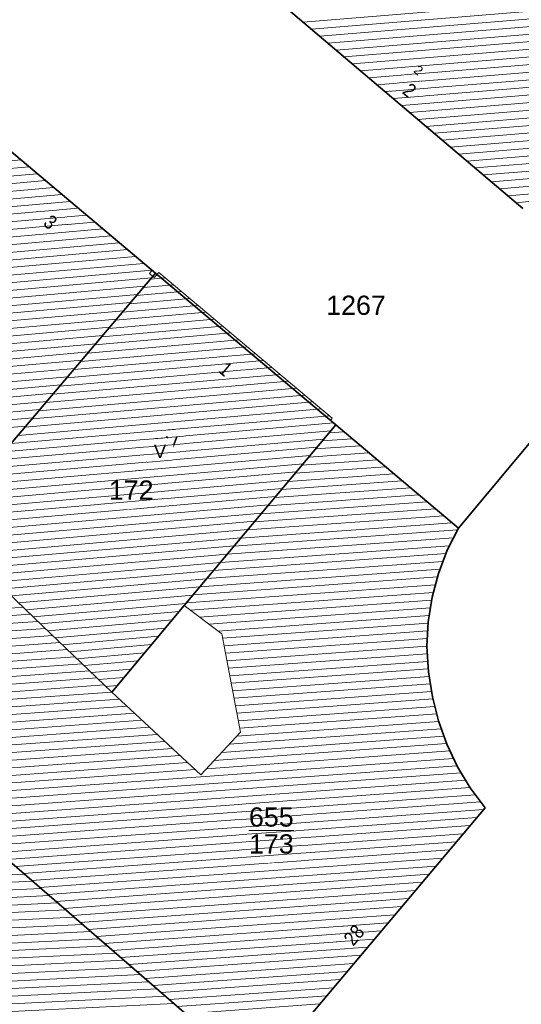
# Model space of a CAD drawing. Header units: metres. Extents: x 32365810 to 32367010, y 5620411 to 5622366.
# Tile 18 of 198: x 32366007 to 32366032, y 5621952 to 5622001. Entities that reach past the tile are written whole.
import ezdxf

# ---------------------------------------------------------------- set-up
doc = ezdxf.new("R2010")
doc.units = ezdxf.units.M
for name, pattern in [('1600.1047', [0]), ('1600.2028', [0]), ('1600.2505', [0])]:
    doc.linetypes.add(name, pattern=pattern)
doc.layers.get('0').update_dxf_attribs({"color": 1, "linetype": 'CONTINUOUS'})
for name, color, linetype in [('Flurstücke_Grenzpunkte', 11, 'CONTINUOUS'), ('Gebäude', 31, 'CONTINUOUS'), ('Lagebezeichnungen', 12, 'CONTINUOUS')]:
    doc.layers.add(name, color=color, linetype=linetype)
doc.styles.add('Flurstücksnummer - K 10 700', font='Arial.ttf')
doc.styles.add('Hausnummern NRW', font='Arial.ttf', dxfattribs={"width": 0.85})
doc.styles.add('Koordinaten der Kartenecken - N 6 380', font='Arial.ttf')
doc.styles.add('Sonstiger Text_ Bezeichnung - N 7 380', font='Arial.ttf')

# ---------------------------------------------------------------- blocks, each defined once
blk = doc.blocks.new('O957')
at = {"layer": 'Flurstücke_Grenzpunkte', "color": 7, "linetype": '1600.2028', "lineweight": 35}
blk.add_line((32366018.627, 5621948.566), (32366004.778, 5621960.532), dxfattribs=at)
blk = doc.blocks.new('O1235')
at = {"layer": 'Flurstücke_Grenzpunkte', "color": 7, "linetype": '1600.2028', "lineweight": 35}
for p, q in [((32366013.532, 5621988.284), (32366004.907, 5621995.535)), ((32366006.281, 5621979.73), (32366013.532, 5621988.284))]:
    blk.add_line(p, q, dxfattribs=at)
blk = doc.blocks.new('O1311')
at = {"layer": 'Flurstücke_Grenzpunkte', "color": 7, "linetype": '1600.2028', "lineweight": 35}
for p, q in [((32366022.447, 5621980.788), (32366014.949, 5621971.851)), ((32366028.516, 5621975.686), (32366022.447, 5621980.788)), ((32366027.968, 5621974.591), (32366028.516, 5621975.686)), ((32366007.959, 5621970.843), (32366003.757, 5621974.868)), ((32366027.534, 5621973.446), (32366027.968, 5621974.591)), ((32366027.216, 5621972.263), (32366027.534, 5621973.446)), ((32366027.02, 5621971.054), (32366027.216, 5621972.263)), ((32366014.949, 5621971.851), (32366011.366, 5621967.579)), ((32366011.366, 5621967.579), (32366007.959, 5621970.843)), ((32366026.952, 5621969.828), (32366027.02, 5621971.054)), ((32366027.031, 5621968.58), (32366026.952, 5621969.828)), ((32366027.234, 5621967.344), (32366027.031, 5621968.58)), ((32366027.532, 5621966.151), (32366027.234, 5621967.344)), ((32366027.944, 5621964.996), (32366027.532, 5621966.151)), ((32366028.469, 5621963.89), (32366027.944, 5621964.996)), ((32366029.102, 5621962.842), (32366028.469, 5621963.89)), ((32366029.838, 5621961.863), (32366029.102, 5621962.842)), ((32366018.627, 5621948.566), (32366029.838, 5621961.863)), ((32366018.627, 5621948.566), (32366004.778, 5621960.532))]:
    blk.add_line(p, q, dxfattribs=at)
at = {"layer": 'Flurstücke_Grenzpunkte', "color": 7, "lineweight": 18, "insert": (32366019.261, 5621960.737), "char_height": 0.95, "attachment_point": 5, "line_spacing_factor": 0.69, "style": 'Flurstücksnummer - K 10 700', "bg_fill": 2}
blk.add_mtext('\\S655/173;', dxfattribs=at)
blk = doc.blocks.new('O1329')
at = {"layer": 'Flurstücke_Grenzpunkte', "color": 7, "linetype": '1600.2028', "lineweight": 35}
blk.add_line((32366019.321, 5622001.984), (32366031.705, 5621991.477), dxfattribs=at)
blk = doc.blocks.new('O1646')
at = {"layer": 'Flurstücke_Grenzpunkte', "color": 7, "linetype": '1600.2028', "lineweight": 35}
for p, q in [((32366037.554, 5621986.515), (32366028.516, 5621975.686)), ((32366027.968, 5621974.591), (32366028.516, 5621975.686)), ((32366027.534, 5621973.446), (32366027.968, 5621974.591)), ((32366027.216, 5621972.263), (32366027.534, 5621973.446)), ((32366027.02, 5621971.054), (32366027.216, 5621972.263)), ((32366026.952, 5621969.828), (32366027.02, 5621971.054)), ((32366027.031, 5621968.58), (32366026.952, 5621969.828)), ((32366027.234, 5621967.344), (32366027.031, 5621968.58)), ((32366027.532, 5621966.151), (32366027.234, 5621967.344)), ((32366027.944, 5621964.996), (32366027.532, 5621966.151)), ((32366028.469, 5621963.89), (32366027.944, 5621964.996)), ((32366029.102, 5621962.842), (32366028.469, 5621963.89)), ((32366029.838, 5621961.863), (32366029.102, 5621962.842)), ((32366018.627, 5621948.566), (32366029.838, 5621961.863))]:
    blk.add_line(p, q, dxfattribs=at)
blk = doc.blocks.new('O1763')
at = {"layer": 'Flurstücke_Grenzpunkte', "color": 7, "linetype": '1600.2028', "lineweight": 35}
for p, q in [((32366019.321, 5622001.984), (32366031.705, 5621991.477)), ((32366013.532, 5621988.284), (32366004.907, 5621995.535)), ((32366013.532, 5621988.284), (32366022.447, 5621980.788)), ((32366037.554, 5621986.515), (32366028.516, 5621975.686)), ((32366028.516, 5621975.686), (32366022.447, 5621980.788))]:
    blk.add_line(p, q, dxfattribs=at)
at = {"layer": 'Flurstücke_Grenzpunkte', "color": 7, "lineweight": 18, "insert": (32366023.45, 5621986.213), "char_height": 0.95, "attachment_point": 8, "line_spacing_factor": 0.69, "style": 'Flurstücksnummer - K 10 700', "bg_fill": 2}
blk.add_mtext('1267', dxfattribs=at)
blk = doc.blocks.new('O1771')
at = {"layer": 'Flurstücke_Grenzpunkte', "color": 7, "linetype": '1600.2028', "lineweight": 35}
for p, q in [((32366006.281, 5621979.73), (32366013.532, 5621988.284)), ((32366013.532, 5621988.284), (32366022.447, 5621980.788)), ((32366022.447, 5621980.788), (32366014.949, 5621971.851)), ((32366002.765, 5621975.819), (32366006.281, 5621979.73)), ((32366003.757, 5621974.868), (32366002.765, 5621975.819)), ((32366007.959, 5621970.843), (32366003.757, 5621974.868)), ((32366014.949, 5621971.851), (32366011.366, 5621967.579)), ((32366011.366, 5621967.579), (32366007.959, 5621970.843))]:
    blk.add_line(p, q, dxfattribs=at)
at = {"layer": 'Flurstücke_Grenzpunkte', "color": 7, "lineweight": 18, "insert": (32366012.33, 5621977.09), "char_height": 0.95, "attachment_point": 8, "line_spacing_factor": 0.69, "style": 'Flurstücksnummer - K 10 700', "bg_fill": 2}
blk.add_mtext('172', dxfattribs=at)
blk = doc.blocks.new('O1997')
at = {"layer": 'Gebäude', "color": 7, "linetype": '1600.2505', "lineweight": 18}
blk.add_line((32366019.321, 5622001.984), (32366031.705, 5621991.477), dxfattribs=at)
at = {"layer": 'Lagebezeichnungen', "color": 7, "lineweight": 18, "attachment_point": 8, "rotation": 319.7101, "line_spacing_factor": 0.69, "bg_fill": 2}
for insert, char_height, style in [((32366026.396, 5621998.144), 0.457, 'Koordinaten der Kartenecken - N 6 380'), ((32366025.876, 5621997.061), 0.7, 'Hausnummern NRW')]:
    blk.add_mtext('2', dxfattribs=dict(at, insert=insert, char_height=char_height, style=style))
blk = doc.blocks.new('O2375')
at = {"layer": 'Gebäude', "color": 7, "linetype": '1600.2505', "lineweight": 18}
for p, q in [((32366022.447, 5621980.788), (32366014.949, 5621971.851)), ((32366028.516, 5621975.686), (32366022.447, 5621980.788)), ((32366027.968, 5621974.591), (32366028.516, 5621975.686)), ((32366007.959, 5621970.843), (32366003.757, 5621974.868)), ((32366027.534, 5621973.446), (32366027.968, 5621974.591)), ((32366027.216, 5621972.263), (32366027.534, 5621973.446)), ((32366027.02, 5621971.054), (32366027.216, 5621972.263)), ((32366014.949, 5621971.851), (32366016.809, 5621970.46)), ((32366011.366, 5621967.579), (32366007.959, 5621970.843)), ((32366026.952, 5621969.828), (32366027.02, 5621971.054)), ((32366016.809, 5621970.46), (32366017.738, 5621965.594)), ((32366027.031, 5621968.58), (32366026.952, 5621969.828)), ((32366027.234, 5621967.344), (32366027.031, 5621968.58)), ((32366015.776, 5621963.482), (32366011.366, 5621967.579)), ((32366027.532, 5621966.151), (32366027.234, 5621967.344)), ((32366027.944, 5621964.996), (32366027.532, 5621966.151)), ((32366017.738, 5621965.594), (32366015.776, 5621963.482)), ((32366028.469, 5621963.89), (32366027.944, 5621964.996)), ((32366029.102, 5621962.842), (32366028.469, 5621963.89)), ((32366029.838, 5621961.863), (32366029.102, 5621962.842)), ((32366018.627, 5621948.566), (32366029.838, 5621961.863)), ((32366004.778, 5621960.532), (32366018.627, 5621948.566))]:
    blk.add_line(p, q, dxfattribs=at)
at = {"layer": 'Lagebezeichnungen', "color": 7, "lineweight": 18, "insert": (32366023.622, 5621955.33), "char_height": 0.7, "attachment_point": 8, "rotation": 49.5852, "line_spacing_factor": 0.69, "style": 'Hausnummern NRW', "bg_fill": 2}
blk.add_mtext('28', dxfattribs=at)
blk = doc.blocks.new('O2466')
at = {"layer": 'Gebäude', "color": 7, "linetype": '1600.2505', "lineweight": 18}
blk.add_line((32366004.778, 5621960.532), (32366018.627, 5621948.566), dxfattribs=at)
blk = doc.blocks.new('O2520')
at = {"layer": 'Gebäude', "color": 7, "linetype": '1600.2505', "lineweight": 18}
for p, q in [((32366013.399, 5621988.127), (32366006.281, 5621979.73)), ((32366013.472, 5621988.065), (32366013.399, 5621988.127)), ((32366013.693, 5621988.323), (32366013.472, 5621988.065)), ((32366022.276, 5621981.114), (32366013.693, 5621988.323)), ((32366022.181, 5621981.004), (32366022.276, 5621981.114)), ((32366022.447, 5621980.788), (32366022.181, 5621981.004)), ((32366022.447, 5621980.788), (32366014.949, 5621971.851)), ((32366006.281, 5621979.73), (32366002.765, 5621975.819)), ((32366002.765, 5621975.819), (32366007.959, 5621970.843)), ((32366011.366, 5621967.579), (32366014.949, 5621971.851)), ((32366011.366, 5621967.579), (32366007.959, 5621970.843))]:
    blk.add_line(p, q, dxfattribs=at)
at = {"layer": 'Gebäude', "color": 7, "lineweight": 18, "insert": (32366014.346, 5621979.901), "char_height": 0.65, "attachment_point": 5, "line_spacing_factor": 0.69, "style": 'Sonstiger Text_ Bezeichnung - N 7 380', "bg_fill": 2}
blk.add_mtext('V', dxfattribs=at)
at = {"layer": 'Gebäude', "color": 7, "lineweight": 18, "insert": (32366013.758, 5621979.477), "char_height": 0.65, "attachment_point": 5, "line_spacing_factor": 0.69, "style": 'Sonstiger Text_ Bezeichnung - N 7 380', "bg_fill": 2}
blk.add_mtext('V', dxfattribs=at)
at = {"layer": 'Lagebezeichnungen', "color": 7, "lineweight": 18, "insert": (32366016.78, 5621983.279), "char_height": 0.7, "attachment_point": 8, "rotation": 320.077, "line_spacing_factor": 0.69, "style": 'Hausnummern NRW', "bg_fill": 2}
blk.add_mtext('1', dxfattribs=at)
blk = doc.blocks.new('O3130')
at = {"layer": 'Gebäude', "color": 7, "linetype": '1600.2505', "lineweight": 18}
for p, q in [((32366013.36, 5621988.428), (32366004.907, 5621995.535)), ((32366013.399, 5621988.127), (32366006.281, 5621979.73)), ((32366013.228, 5621988.272), (32366013.36, 5621988.428)), ((32366013.399, 5621988.127), (32366013.228, 5621988.272))]:
    blk.add_line(p, q, dxfattribs=at)
at = {"layer": 'Lagebezeichnungen', "color": 7, "lineweight": 18, "insert": (32366008.106, 5621990.533), "char_height": 0.7, "attachment_point": 8, "rotation": 320.077, "line_spacing_factor": 0.69, "style": 'Hausnummern NRW', "bg_fill": 2}
blk.add_mtext('3', dxfattribs=at)
blk = doc.blocks.new('*X1026')
at = {"color": 253, "linetype": '1600.1047', "lineweight": 18, "true_color": 0xb2b2b2}
for p, q in [((32366020.844759, 5622000.691192), (32366040.126763, 5622002.2723)), ((32366021.24915, 5622000.348093), (32366039.771063, 5622001.866874)), ((32366021.653541, 5622000.004994), (32366039.415362, 5622001.461448)), ((32366022.057932, 5621999.661896), (32366039.059679, 5622001.056024)), ((32366022.462323, 5621999.318797), (32366038.704129, 5622000.650611)), ((32366022.866714, 5621998.975698), (32366038.34858, 5622000.245197)), ((32366023.271105, 5621998.632599), (32366038.631423, 5621999.892132)), ((32366023.675496, 5621998.2895), (32366038.521649, 5621999.506872)), ((32366024.079887, 5621997.946401), (32366038.178341, 5621999.102462)), ((32366024.484278, 5621997.603302), (32366037.835033, 5621998.698053)), ((32366024.888669, 5621997.260203), (32366037.491726, 5621998.293643)), ((32366025.29306, 5621996.917104), (32366037.148418, 5621997.889233)), ((32366025.697451, 5621996.574005), (32366036.80511, 5621997.484824)), ((32366026.101842, 5621996.230907), (32366036.461802, 5621997.080414)), ((32366026.506233, 5621995.887808), (32366036.118494, 5621996.676005)), ((32366026.910624, 5621995.544709), (32366035.775186, 5621996.271595)), ((32366027.315015, 5621995.20161), (32366035.431878, 5621995.867186)), ((32366027.719406, 5621994.858511), (32366035.088571, 5621995.462776)), ((32366028.123797, 5621994.515412), (32366034.745263, 5621995.058367)), ((32366028.528188, 5621994.172313), (32366034.401955, 5621994.653957)), ((32366028.932579, 5621993.829214), (32366034.058647, 5621994.249547)), ((32366029.33697, 5621993.486115), (32366033.715339, 5621993.845138)), ((32366029.741361, 5621993.143017), (32366033.372031, 5621993.440728)), ((32366030.145753, 5621992.799918), (32366033.028723, 5621993.036319)), ((32366030.550144, 5621992.456819), (32366032.685415, 5621992.631909)), ((32366030.954535, 5621992.11372), (32366032.342108, 5621992.2275)), ((32366031.358926, 5621991.770621), (32366031.9988, 5621991.82309))]:
    blk.add_line(p, q, dxfattribs=at)
blk = doc.blocks.new('*X1150')
at = {"color": 253, "linetype": '1600.1047', "lineweight": 18, "true_color": 0xb2b2b2}
for p, q in [((32366022.11828, 5621980.396192), (32366022.849611, 5621980.449539)), ((32366021.782261, 5621979.995686), (32366023.261161, 5621980.103562)), ((32366021.110223, 5621979.194672), (32366024.084262, 5621979.41161)), ((32366021.446242, 5621979.595179), (32366023.672712, 5621979.757586)), ((32366020.774204, 5621978.794165), (32366024.495812, 5621979.065634)), ((32366020.438185, 5621978.393658), (32366024.907363, 5621978.719657)), ((32366019.766148, 5621977.592644), (32366025.730463, 5621978.027705)), ((32366020.102167, 5621977.993151), (32366025.318913, 5621978.373681)), ((32366019.430129, 5621977.192137), (32366026.142014, 5621977.681729)), ((32366018.758091, 5621976.391124), (32366026.965114, 5621976.989776)), ((32366019.09411, 5621976.791631), (32366026.553564, 5621977.335753)), ((32366018.422072, 5621975.990617), (32366027.376665, 5621976.6438)), ((32366017.750035, 5621975.189603), (32366028.199765, 5621975.951848)), ((32366018.086053, 5621975.59011), (32366027.788215, 5621976.297824)), ((32366017.414016, 5621974.789096), (32366028.470768, 5621975.595619)), ((32366017.077997, 5621974.388589), (32366028.275469, 5621975.205377)), ((32366016.741978, 5621973.988083), (32366028.08017, 5621974.815135)), ((32366016.06994, 5621973.187069), (32366027.759042, 5621974.039718)), ((32366016.405959, 5621973.587576), (32366027.905612, 5621974.426406)), ((32366015.733921, 5621972.786562), (32366027.612473, 5621973.65303)), ((32366015.397903, 5621972.386055), (32366027.486103, 5621973.267816)), ((32366015.061884, 5621971.985548), (32366027.38301, 5621972.8843)), ((32366015.253196, 5621971.623507), (32366027.279918, 5621972.500783)), ((32366015.711285, 5621971.280925), (32366027.19256, 5621972.118415)), ((32366000.340631, 5621971.287718), (32366006.98848, 5621971.772639)), ((32366016.169374, 5621970.938344), (32366027.130875, 5621971.737919)), ((32365999.955007, 5621970.883593), (32366007.353234, 5621971.423249)), ((32366016.627463, 5621970.595762), (32366027.06919, 5621971.357423)), ((32365999.18376, 5621970.075343), (32366008.082725, 5621970.724468)), ((32365999.569384, 5621970.479468), (32366007.717989, 5621971.073859)), ((32366016.851741, 5621970.236126), (32366027.015758, 5621970.977529)), ((32366016.922539, 5621969.865294), (32366026.994819, 5621970.600005)), ((32365998.798137, 5621969.671218), (32366008.447426, 5621970.375075)), ((32366016.993337, 5621969.494462), (32366026.97388, 5621970.222482)), ((32365998.02689, 5621968.862967), (32366009.176828, 5621969.676287)), ((32365998.412513, 5621969.267092), (32366008.812127, 5621970.025681)), ((32366017.064135, 5621969.12363), (32366026.952941, 5621969.844958)), ((32365997.641266, 5621968.458842), (32366009.541529, 5621969.326894)), ((32366017.134933, 5621968.752798), (32366026.974627, 5621969.470544)), ((32365997.537481, 5621968.075275), (32366009.90623, 5621968.9775)), ((32366017.205731, 5621968.381966), (32366026.998319, 5621969.096275)), ((32366017.276529, 5621968.011134), (32366027.022011, 5621968.722007)), ((32365997.904752, 5621967.726069), (32366010.270931, 5621968.628107)), ((32365998.272156, 5621967.376872), (32366010.635632, 5621968.278713)), ((32366017.347327, 5621967.640301), (32366027.068869, 5621968.349429)), ((32365998.639559, 5621967.027676), (32366011.000333, 5621967.929319)), ((32366017.418125, 5621967.269469), (32366027.129891, 5621967.977884)), ((32365999.006963, 5621966.678479), (32366011.365034, 5621967.579926)), ((32365999.374366, 5621966.329283), (32366011.740263, 5621967.2313)), ((32366017.488923, 5621966.898637), (32366027.190914, 5621967.606339)), ((32366017.559721, 5621966.527805), (32366027.261111, 5621967.235463)), ((32365999.74177, 5621965.980087), (32366012.115521, 5621966.882677)), ((32366017.630519, 5621966.156973), (32366027.353351, 5621966.866195)), ((32366000.109173, 5621965.63089), (32366012.490778, 5621966.534053)), ((32366017.701317, 5621965.786141), (32366027.445591, 5621966.496927)), ((32366000.476576, 5621965.281694), (32366012.866036, 5621966.185429)), ((32366000.84398, 5621964.932497), (32366013.241293, 5621965.836806)), ((32366017.182772, 5621964.996324), (32366027.670983, 5621965.761375)), ((32366017.557454, 5621965.399651), (32366027.540263, 5621966.127836)), ((32366001.211383, 5621964.583301), (32366013.616551, 5621965.488182)), ((32366016.808091, 5621964.592997), (32366027.801703, 5621965.394914)), ((32366001.578787, 5621964.234104), (32366013.991808, 5621965.139559)), ((32366001.94619, 5621963.884908), (32366014.367066, 5621964.790935)), ((32366016.433409, 5621964.18967), (32366027.932424, 5621965.028453)), ((32366002.313594, 5621963.535711), (32366014.742323, 5621964.442312)), ((32366003.415804, 5621962.488122), (32366028.273735, 5621964.301357)), ((32366016.058727, 5621963.786343), (32366028.101229, 5621964.66477)), ((32366002.680997, 5621963.186515), (32366015.11758, 5621964.093688)), ((32366003.783207, 5621962.138925), (32366028.446242, 5621963.937944)), ((32366003.048401, 5621962.837318), (32366015.492838, 5621963.745064)), ((32366004.150611, 5621961.789729), (32366028.657824, 5621963.577381)), ((32366004.518014, 5621961.440532), (32366028.875345, 5621963.217252)), ((32366004.885418, 5621961.091336), (32366029.092866, 5621962.857122)), ((32366004.921108, 5621960.717943), (32366029.358721, 5621962.500519)), ((32366004.991978, 5621960.347116), (32366029.626695, 5621962.144069)), ((32366005.393264, 5621960.000391), (32366029.766567, 5621961.778276)), ((32366005.79455, 5621959.653666), (32366029.428782, 5621961.37764)), ((32366006.195837, 5621959.306941), (32366029.090997, 5621960.977004)), ((32366006.597123, 5621958.960216), (32366028.753212, 5621960.576369)), ((32366006.99841, 5621958.613491), (32366028.415427, 5621960.175733)), ((32366007.399696, 5621958.266767), (32366028.077642, 5621959.775097)), ((32366007.800983, 5621957.920042), (32366027.739857, 5621959.374462)), ((32366008.202269, 5621957.573317), (32366027.402072, 5621958.973826)), ((32366008.603555, 5621957.226592), (32366027.064287, 5621958.57319)), ((32366009.004842, 5621956.879867), (32366026.726502, 5621958.172555)), ((32366009.406128, 5621956.533142), (32366026.388717, 5621957.771919)), ((32366009.807415, 5621956.186417), (32366026.050932, 5621957.371283)), ((32366010.208701, 5621955.839692), (32366025.713147, 5621956.970647)), ((32366010.609988, 5621955.492967), (32366025.375362, 5621956.570012)), ((32366011.011274, 5621955.146242), (32366025.037577, 5621956.169376)), ((32366011.41256, 5621954.799517), (32366024.699792, 5621955.76874)), ((32366011.813847, 5621954.452792), (32366024.362008, 5621955.368105)), ((32366012.215133, 5621954.106068), (32366024.024223, 5621954.967469)), ((32366012.61642, 5621953.759343), (32366023.686438, 5621954.566833)), ((32366013.017706, 5621953.412618), (32366023.348653, 5621954.166198)), ((32366013.418993, 5621953.065893), (32366023.010868, 5621953.765562)), ((32366013.820279, 5621952.719168), (32366022.673083, 5621953.364926)), ((32366014.221565, 5621952.372443), (32366022.335298, 5621952.964291)), ((32366014.622852, 5621952.025718), (32366021.997513, 5621952.563655)), ((32366015.024138, 5621951.678993), (32366021.659728, 5621952.163019))]:
    blk.add_line(p, q, dxfattribs=at)
blk = doc.blocks.new('*X1174')
at = {"color": 253, "linetype": '1600.1047', "lineweight": 18, "true_color": 0xb2b2b2}
for p, q in [((32365995.637411, 5621958.017377), (32366007.035572, 5621958.581382)), ((32365996.030484, 5621957.661369), (32366007.446576, 5621958.226261)), ((32365996.423558, 5621957.30536), (32366007.85758, 5621957.871139)), ((32365996.816631, 5621956.949351), (32366008.268585, 5621957.516018)), ((32365997.209705, 5621956.593343), (32366008.679589, 5621957.160896)), ((32365997.602778, 5621956.237334), (32366009.090593, 5621956.805775)), ((32365997.995852, 5621955.881325), (32366009.501597, 5621956.450653)), ((32365998.388925, 5621955.525316), (32366009.912602, 5621956.095532)), ((32365998.781999, 5621955.169308), (32366010.323606, 5621955.740411)), ((32365999.175072, 5621954.813299), (32366010.73461, 5621955.385289)), ((32365999.568146, 5621954.45729), (32366011.145614, 5621955.030168)), ((32365999.961219, 5621954.101282), (32366011.556619, 5621954.675046)), ((32366000.354293, 5621953.745273), (32366011.967623, 5621954.319925)), ((32366000.747366, 5621953.389264), (32366012.378627, 5621953.964803)), ((32366001.14044, 5621953.033255), (32366012.789632, 5621953.609682)), ((32366001.533513, 5621952.677247), (32366013.200636, 5621953.25456)), ((32366001.926587, 5621952.321238), (32366013.61164, 5621952.899439)), ((32366002.31966, 5621951.965229), (32366014.022644, 5621952.544317)), ((32366002.712734, 5621951.609221), (32366014.433649, 5621952.189196))]:
    blk.add_line(p, q, dxfattribs=at)
blk = doc.blocks.new('*X1190')
at = {"color": 253, "linetype": '1600.1047', "lineweight": 18, "true_color": 0xb2b2b2}
for p, q in [((32366014.416512, 5621987.71531), (32366012.940462, 5621987.586069)), ((32366014.010642, 5621988.056208), (32366013.285142, 5621987.992684)), ((32366014.822383, 5621987.374413), (32366012.595781, 5621987.179454)), ((32366015.634124, 5621986.692619), (32366011.90642, 5621986.366225)), ((32366015.228253, 5621987.033516), (32366012.251101, 5621986.77284)), ((32366016.039994, 5621986.351722), (32366011.561739, 5621985.959611)), ((32366016.445865, 5621986.010825), (32366011.217059, 5621985.552996)), ((32366017.257606, 5621985.32903), (32366010.527698, 5621984.739767)), ((32366016.851735, 5621985.669927), (32366010.872378, 5621985.146382)), ((32366017.663476, 5621984.988133), (32366010.183017, 5621984.333152)), ((32366018.475217, 5621984.306339), (32366009.493656, 5621983.519923)), ((32366018.069347, 5621984.647236), (32366009.838337, 5621983.926538)), ((32366018.881088, 5621983.965442), (32366009.148976, 5621983.113309)), ((32366019.692829, 5621983.283647), (32366008.459614, 5621982.300079)), ((32366019.286958, 5621983.624544), (32366008.804295, 5621982.706694)), ((32366020.098699, 5621982.94275), (32366008.114934, 5621981.893465)), ((32366020.504569, 5621982.601853), (32366007.770253, 5621981.48685)), ((32366021.31631, 5621981.920059), (32366007.080892, 5621980.673621)), ((32366020.91044, 5621982.260956), (32366007.425573, 5621981.080236)), ((32366021.722181, 5621981.579161), (32366006.736212, 5621980.267007)), ((32366022.333886, 5621980.879852), (32366006.031464, 5621979.45243)), ((32366022.128051, 5621981.238264), (32366006.391531, 5621979.860392)), ((32366022.198278, 5621980.491544), (32366005.664133, 5621979.043832)), ((32366021.857415, 5621980.085263), (32366005.296803, 5621978.635235)), ((32366021.516553, 5621979.678983), (32366004.929472, 5621978.226637)), ((32366021.17569, 5621979.272703), (32366004.562142, 5621977.818039)), ((32366020.493965, 5621978.460142), (32366003.827481, 5621977.000843)), ((32366020.834827, 5621978.866423), (32366004.194811, 5621977.409441)), ((32366020.153102, 5621978.053862), (32366003.46015, 5621976.592246)), ((32366019.812239, 5621977.647582), (32366003.092819, 5621976.183648)), ((32366019.471377, 5621977.241301), (32366002.803725, 5621975.7819)), ((32366019.130514, 5621976.835021), (32366003.163747, 5621975.436989)), ((32366018.789651, 5621976.428741), (32366003.523769, 5621975.092077)), ((32366018.448789, 5621976.022461), (32366003.883792, 5621974.747166)), ((32366018.107926, 5621975.61618), (32366004.243814, 5621974.402254)), ((32366017.767063, 5621975.2099), (32366004.603836, 5621974.057342)), ((32366017.426201, 5621974.80362), (32366004.963859, 5621973.712431)), ((32366017.085338, 5621974.397339), (32366005.323881, 5621973.367519)), ((32366016.744475, 5621973.991059), (32366005.683903, 5621973.022608)), ((32366016.403613, 5621973.584779), (32366006.043925, 5621972.677696)), ((32366016.06275, 5621973.178498), (32366006.403948, 5621972.332784)), ((32366015.721887, 5621972.772218), (32366006.76397, 5621971.987873)), ((32366015.381025, 5621972.365938), (32366007.123992, 5621971.642961)), ((32366015.040162, 5621971.959658), (32366007.484014, 5621971.29805)), ((32366014.699385, 5621971.553385), (32366007.844037, 5621970.953138)), ((32366014.358639, 5621971.147115), (32366008.204059, 5621970.608227)), ((32366014.017894, 5621970.740845), (32366008.564082, 5621970.263315)), ((32366013.677148, 5621970.334575), (32366008.924104, 5621969.918403)), ((32366013.336402, 5621969.928305), (32366009.284127, 5621969.573492)), ((32366012.995657, 5621969.522035), (32366009.644149, 5621969.22858)), ((32366012.654911, 5621969.115765), (32366010.004172, 5621968.883669)), ((32366012.314165, 5621968.709494), (32366010.364195, 5621968.538757)), ((32366011.97342, 5621968.303224), (32366010.724217, 5621968.193846)), ((32366011.632674, 5621967.896954), (32366011.08424, 5621967.848934))]:
    blk.add_line(p, q, dxfattribs=at)
blk = doc.blocks.new('*X1368')
at = {"color": 253, "linetype": '1600.1047', "lineweight": 18, "true_color": 0xb2b2b2}
for p, q in [((32366007.278694, 5621993.540959), (32366002.913661, 5621993.15527)), ((32366006.873516, 5621993.881619), (32366003.254201, 5621993.561821)), ((32366007.683871, 5621993.200299), (32366002.573121, 5621992.74872)), ((32366008.494227, 5621992.518979), (32366001.892041, 5621991.935618)), ((32366008.089049, 5621992.859639), (32366002.232581, 5621992.342169)), ((32366008.899405, 5621992.178319), (32366001.551501, 5621991.529067)), ((32366009.304583, 5621991.837659), (32366001.210961, 5621991.122517)), ((32366010.114938, 5621991.156339), (32366000.529881, 5621990.309415)), ((32366009.709761, 5621991.496999), (32366000.870421, 5621990.715966)), ((32366010.520116, 5621990.815679), (32366000.189341, 5621989.902864)), ((32366011.330472, 5621990.134359), (32365999.50826, 5621989.089763)), ((32366010.925294, 5621990.475019), (32365999.848801, 5621989.496314)), ((32366011.73565, 5621989.793699), (32365999.16772, 5621988.683212)), ((32366012.546006, 5621989.112379), (32365998.48664, 5621987.870111)), ((32366012.140828, 5621989.453039), (32365998.82718, 5621988.276662)), ((32366012.951183, 5621988.771719), (32365998.1461, 5621987.46356)), ((32366013.356361, 5621988.431059), (32365997.80556, 5621987.057009)), ((32366012.991152, 5621987.645868), (32365997.124408, 5621986.243902)), ((32366013.336109, 5621988.052809), (32365997.464996, 5621986.650457)), ((32366012.646195, 5621987.238927), (32365996.783821, 5621985.837347)), ((32366012.301238, 5621986.831986), (32365996.443233, 5621985.430792)), ((32366011.95628, 5621986.425045), (32365996.102645, 5621985.024237)), ((32366011.611323, 5621986.018104), (32365995.762057, 5621984.617682)), ((32366010.921408, 5621985.204222), (32365995.080881, 5621983.804572)), ((32366011.266366, 5621985.611163), (32365995.421469, 5621984.211127)), ((32366010.576451, 5621984.797281), (32365987.876799, 5621982.791567)), ((32366010.231494, 5621984.39034), (32365987.471198, 5621982.379267)), ((32366009.886537, 5621983.983399), (32365987.065597, 5621981.966968)), ((32366009.541579, 5621983.576458), (32365986.659996, 5621981.554669)), ((32366009.196622, 5621983.169517), (32365986.254395, 5621981.142369)), ((32366008.506708, 5621982.355634), (32365985.443193, 5621980.31777)), ((32366008.851665, 5621982.762576), (32365985.848794, 5621980.73007)), ((32366008.16175, 5621981.948693), (32365985.037593, 5621979.905471)), ((32366007.816793, 5621981.541752), (32365984.631992, 5621979.493172)), ((32366007.471836, 5621981.134811), (32365984.737939, 5621979.126072)), ((32366007.126878, 5621980.72787), (32365985.090663, 5621978.780777))]:
    blk.add_line(p, q, dxfattribs=at)

msp = doc.modelspace()

# ---------------------------------------------------------------- block references
at = {"layer": 'Flurstücke_Grenzpunkte', "color": 7, "true_color": 0xffffff}
for name in ['O1329', 'O1235', 'O957']:
    msp.add_blockref(name, (0, 0), dxfattribs=at)

# ---------------------------------------------------------------- next in the draw order: block references
msp.add_blockref('O1311', (0, 0), dxfattribs=at)

# ---------------------------------------------------------------- next in the draw order: block references
msp.add_blockref('O1646', (0, 0), dxfattribs=at)

# ---------------------------------------------------------------- next in the draw order: block references
msp.add_blockref('O1763', (0, 0), dxfattribs=at)

# ---------------------------------------------------------------- next in the draw order: block references
msp.add_blockref('O1771', (0, 0), dxfattribs=at)
at = {"layer": 'Gebäude', "color": 7, "true_color": 0xffffff}
msp.add_blockref('O1997', (0, 0), dxfattribs=at)

# ---------------------------------------------------------------- next in the draw order: block references
for name in ['*X1026', 'O2375']:
    msp.add_blockref(name, (0, 0), dxfattribs=at)

# ---------------------------------------------------------------- next in the draw order: block references
msp.add_blockref('O2466', (0, 0), dxfattribs=at)

# ---------------------------------------------------------------- next in the draw order: block references
msp.add_blockref('O2520', (0, 0), dxfattribs=at)

# ---------------------------------------------------------------- next in the draw order: block references
for name in ['O3130', '*X1174']:
    msp.add_blockref(name, (0, 0), dxfattribs=at)

# ---------------------------------------------------------------- next in the draw order: block references
for name in ['*X1368', '*X1190', '*X1150']:
    msp.add_blockref(name, (0, 0), dxfattribs=at)

doc.saveas('drawing.dxf')
